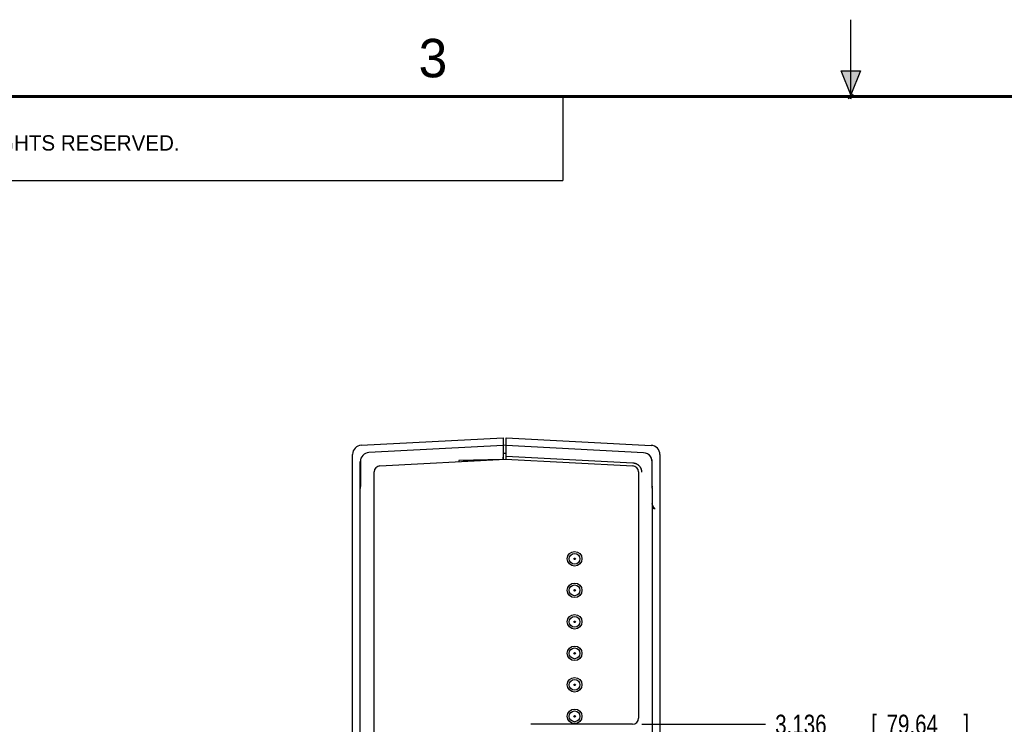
# Model space of a CAD drawing. Header units: inches. Extents: x 0 to 22, y 0 to 17.
# Tile 22 of 36: x 5.6 to 12, y 12.4 to 17. Entities that reach past the tile are written whole.
import ezdxf

# ---------------------------------------------------------------- set-up
doc = ezdxf.new("R2010")
doc.units = ezdxf.units.IN
doc.header["$LTSCALE"] = 1.21
doc.header["$MEASUREMENT"] = 0
doc.layers.get('0').update_dxf_attribs({"linetype": 'CONTINUOUS'})
doc.layers.add('DIMENSIONS', color=7, linetype='CONTINUOUS')
doc.styles.get("Standard").update_dxf_attribs({"font": 'txt', "width": 0.8})
doc.dimstyles.new('DIMSTYLE_2', dxfattribs={"dimtxt": 0.125, "dimasz": 0.18, "dimexe": 0.18, "dimexo": 0.0625, "dimgap": 0.09, "dimtad": 0, "dimtih": 1, "dimtoh": 1, "dimdec": 3, "dimzin": 4, "dimdsep": 46, "dimtxsty": 'STANDARD', "dimblk": '_FILLED', "dimblk1": '_FILLED', "dimblk2": '_FILLED', "dimcen": 0.09, "dimadec": 0, "dimazin": 0, "dimtp": 0.01, "dimtm": 0.01, "dimtfac": 1, "dimtdec": 3, "dimtofl": 0, "dimtmove": 0, "dimatfit": 3, "dimldrblk": '_FILLED', "dimfxl": 1, "dimtolj": 1, "dimtzin": 4, "dimarcsym": 0})

# ---------------------------------------------------------------- blocks, each defined once
blk = doc.blocks.new('*D11')
at = {"layer": 'DIMENSIONS', "color": 2, "linetype": 'CONTINUOUS'}
blk.add_line((9.6408, 12.4149), (10.4448, 12.4149), dxfattribs=at)
at = {"layer": 'DIMENSIONS', "color": 2, "linetype": 'CONTINUOUS', "width": 0.8}
for s, p in [('3.136', (10.5073, 12.3524)), ('[', (11.1323, 12.3524)), ('79.64', (11.2323, 12.3524)), (']', (11.7323, 12.3524))]:
    blk.add_text(s, height=0.125, dxfattribs=at).set_placement(p)
blk = doc.blocks.new('_FILLED')
at = {"color": 0, "linetype": 'BYBLOCK'}
blk.add_solid([(0, 0), (-1, 0.174), (-1, -0.174)], dxfattribs=at)

msp = doc.modelspace()

# ---------------------------------------------------------------- hatches: boundary and pattern name
at = {"linetype": 'CONTINUOUS'}
msp.add_hatch(color=2, dxfattribs=at).paths.add_polyline_path([(11, 16.51), (10.9375, 16.6663), (11.0625, 16.6663)])

# ---------------------------------------------------------------- linework, layer by layer
at = {"color": 2, "linetype": 'CONTINUOUS'}
for p, q in [((11, 16.485), (11, 17)), ((11, 16.51), (10.9375, 16.6663)), ((10.9375, 16.6663), (11.0625, 16.6663)), ((11.0625, 16.6663), (11, 16.51)), ((0.4999, 16.5), (9.1249, 16.5)), ((9.1249, 16.5), (9.1249, 15.9531)), ((11.015, 16.515), (10.985, 16.485)), ((10.985, 16.485), (11, 16.515)), ((11, 16.485), (11.015, 16.515)), ((0.4999, 15.9531), (9.1249, 15.9531))]:
    msp.add_line(p, q, dxfattribs=at)
at = {"color": 7, "linetype": 'CONTINUOUS'}
for p, q in [((7.8142, 14.2309), (8.7373, 14.2792)), ((8.7373, 14.2292), (7.8642, 14.1835)), ((8.7373, 14.2792), (8.7372, 14.1387)), ((8.7573, 14.2299), (8.7373, 14.2303)), ((8.7573, 14.1395), (8.7573, 14.2792)), ((8.7573, 14.2792), (9.7005, 14.2298)), ((9.6505, 14.1824), (8.7573, 14.2292)), ((7.7573, 9.3721), (7.7573, 14.1709)), ((8.7364, 14.1691), (8.7364, 14.163)), ((8.7372, 14.1803), (8.7574, 14.1799)), ((9.7573, 14.1699), (9.7573, 9.3721)), ((7.8073, 9.4203), (7.8073, 14.1236)), ((7.8084, 14.1347), (7.8079, 14.1223)), ((7.8079, 14.1223), (7.8084, 14.1084)), ((7.8094, 14.139), (7.8084, 14.1347)), ((7.8084, 14.1084), (7.8084, 13.975)), ((7.9357, 14.0968), (8.7531, 14.1397)), ((8.732, 14.1386), (8.449, 14.1312)), ((8.449, 14.1312), (8.449, 14.1237)), ((8.5753, 14.1304), (8.4842, 14.1288)), ((8.5543, 14.13), (8.5543, 14.1339)), ((8.7366, 14.1579), (8.7365, 14.158)), ((8.7366, 14.1388), (8.7366, 14.1529)), ((8.7531, 14.1397), (9.5804, 14.0968)), ((8.7573, 14.1592), (9.5813, 14.116)), ((9.6981, 14.1546), (9.698, 14.1546)), ((9.7071, 13.9674), (9.7071, 14.1225)), ((7.8978, 10.3066), (7.8978, 14.0569)), ((9.6183, 14.0569), (9.6183, 12.4549)), ((9.7073, 13.9525), (9.7071, 13.9674)), ((9.7073, 13.9636), (9.7073, 13.9559)), ((9.7073, 13.9516), (9.7073, 9.4203)), ((9.5783, 12.4149), (8.9182, 12.4149))]:
    msp.add_line(p, q, dxfattribs=at)
at = {"color": 7, "linetype": 'CONTINUOUS', "const_width": 0.02}
msp.add_lwpolyline([(21.5, 16.5), (0.5, 16.5)], dxfattribs=at)
at = {"color": 7, "linetype": 'CONTINUOUS'}
for points in [[(9.6853, 14.169), (9.6846, 14.1695), (9.684, 14.17), (9.6835, 14.1704), (9.6829, 14.1708), (9.6825, 14.1711), (9.6821, 14.1714), (9.6819, 14.1716)], [(9.691, 14.1637), (9.69, 14.1646), (9.6892, 14.1655), (9.6883, 14.1663), (9.6875, 14.1671), (9.6867, 14.1678), (9.686, 14.1684), (9.6853, 14.169)], [(9.6938, 14.1605), (9.6928, 14.1616), (9.6919, 14.1627), (9.691, 14.1637)], [(9.698, 14.1546), (9.6977, 14.1552), (9.6967, 14.1566), (9.6957, 14.158), (9.6948, 14.1593), (9.6938, 14.1605)], [(9.7056, 14.1362), (9.7001, 14.1511), (9.6981, 14.1545)], [(9.7071, 14.1225), (9.7059, 14.1346), (9.7056, 14.1362)], [(7.8084, 13.975), (7.8082, 13.9667), (7.8074, 13.9539), (7.8073, 13.9499)]]:
    msp.add_lwpolyline(points, dxfattribs=at)
for centre, radius in [((9.2023, 13.4918), 0.0475), ((9.2023, 13.4917), 0.035), ((9.2023, 13.4917), 0.005), ((9.2023, 13.2868), 0.0475), ((9.2023, 13.2867), 0.035), ((9.2023, 13.2867), 0.005), ((9.2023, 13.0818), 0.0475), ((9.2023, 13.0817), 0.035), ((9.2023, 13.0817), 0.005), ((9.2023, 12.8768), 0.0475), ((9.2023, 12.8767), 0.035), ((9.2023, 12.8767), 0.005), ((9.2023, 12.6718), 0.0475), ((9.2023, 12.6717), 0.035), ((9.2023, 12.6717), 0.005), ((9.2023, 12.4668), 0.0475), ((9.2023, 12.4667), 0.035), ((9.2023, 12.4667), 0.005)]:
    msp.add_circle(centre, radius, dxfattribs=at)
for centre, radius, start, end in [((7.8173, 14.1709), 0.06, 93, 180), ((9.6973, 14.1699), 0.06, 0, 87), ((7.8673, 14.1236), 0.06, 93, 180), ((9.6473, 14.1225), 0.06, 32.35324, 87), ((7.9378, 14.0569), 0.04, 93, 180), ((8.4843, 14.1188), 0.01, 91, 140.05491), ((9.5783, 14.0569), 0.04, 0, 87.03461), ((9.6473, 14.1225), 0.06, 0, 31.74727), ((9.5783, 12.4549), 0.04, 270, 360)]:
    msp.add_arc(centre, radius, start, end, dxfattribs=at)
for points, knots in [([(8.7373, 14.229), (8.7373, 14.2289), (8.7372, 14.2284), (8.7372, 14.2276), (8.7371, 14.2265), (8.737, 14.2251), (8.737, 14.2235), (8.7369, 14.2215), (8.7368, 14.2193), (8.7368, 14.2169), (8.7367, 14.2142), (8.7367, 14.2113), (8.7366, 14.2081), (8.7366, 14.2048), (8.7365, 14.2013), (8.7365, 14.1977), (8.7365, 14.1938), (8.7364, 14.1899), (8.7364, 14.1859), (8.7364, 14.1818), (8.7364, 14.1776), (8.7364, 14.1748), (8.7364, 14.1734)], [0, 0, 0, 0, 0.009208, 0.023727, 0.043472, 0.068399, 0.098363, 0.133193, 0.172789, 0.21687, 0.265276, 0.317774, 0.37401, 0.433836, 0.49686, 0.562757, 0.6313, 0.70199, 0.774611, 0.848754, 0.923951, 1, 1, 1, 1]), ([(8.7364, 14.163), (8.7364, 14.1628), (8.7364, 14.1624), (8.7364, 14.1617), (8.7364, 14.1611), (8.7364, 14.1606), (8.7364, 14.16), (8.7364, 14.1595), (8.7364, 14.1591), (8.7364, 14.1587), (8.7364, 14.1585), (8.7364, 14.1582), (8.7365, 14.1581), (8.7365, 14.158), (8.7365, 14.158)], [0, 0, 0, 0, 0.128057, 0.255, 0.377631, 0.492972, 0.600196, 0.698328, 0.78479, 0.857591, 0.916323, 0.960337, 0.988362, 1, 1, 1, 1]), ([(8.7366, 14.1579), (8.7366, 14.1579), (8.7366, 14.1578), (8.7366, 14.1577), (8.7366, 14.1574), (8.7366, 14.1571), (8.7366, 14.1568), (8.7366, 14.1563), (8.7366, 14.1559), (8.7366, 14.1553), (8.7366, 14.1548), (8.7366, 14.1541), (8.7366, 14.1535), (8.7366, 14.1531), (8.7366, 14.1529)], [0, 0, 0, 0, 0.011638, 0.039663, 0.083677, 0.142409, 0.21521, 0.301672, 0.399804, 0.507028, 0.622369, 0.745, 0.871943, 1, 1, 1, 1]), ([(9.5941, 14.114), (9.5954, 14.1136), (9.5982, 14.1127), (9.6022, 14.1111), (9.6061, 14.1092), (9.6099, 14.1071), (9.6135, 14.1047), (9.6169, 14.102), (9.6201, 14.099), (9.6231, 14.0959), (9.6259, 14.0925), (9.6284, 14.089), (9.6306, 14.0852), (9.6326, 14.0814), (9.6343, 14.0774), (9.6357, 14.0733), (9.6368, 14.069), (9.6373, 14.0662), (9.6375, 14.0648)], [0, 0, 0, 0, 0.062356, 0.124798, 0.187298, 0.249762, 0.312195, 0.374708, 0.437336, 0.500009, 0.562655, 0.625206, 0.687672, 0.750151, 0.812668, 0.875157, 0.937592, 1, 1, 1, 1]), ([(9.5942, 14.114), (9.5956, 14.1136), (9.5983, 14.1127), (9.6024, 14.1111), (9.6063, 14.1092), (9.61, 14.1071), (9.6136, 14.1046), (9.617, 14.1019), (9.6202, 14.099), (9.6232, 14.0959), (9.626, 14.0925), (9.6285, 14.089), (9.6307, 14.0852), (9.6327, 14.0814), (9.6344, 14.0774), (9.6358, 14.0733), (9.6369, 14.0691), (9.6374, 14.0662), (9.6376, 14.0648)], [0, 0, 0, 0, 0.062512, 0.125022, 0.187532, 0.250043, 0.312552, 0.375057, 0.437557, 0.500055, 0.562552, 0.625049, 0.687548, 0.750046, 0.81254, 0.875029, 0.937514, 1, 1, 1, 1]), ([(9.6375, 14.0648), (9.6377, 14.0633), (9.638, 14.0605), (9.6381, 14.0576), (9.6381, 14.0561)], [0, 0, 0, 0, 0.499865, 1, 1, 1, 1]), ([(9.6376, 14.0648), (9.6378, 14.0633), (9.6381, 14.0605), (9.6382, 14.0576), (9.6382, 14.0561)], [0, 0, 0, 0, 0.49998, 1, 1, 1, 1]), ([(9.7268, 13.8168), (9.7266, 13.8168), (9.7263, 13.8169), (9.7258, 13.8171), (9.7252, 13.8174), (9.7246, 13.8178), (9.724, 13.8183), (9.7234, 13.8189), (9.7227, 13.8196), (9.722, 13.8204), (9.7213, 13.8213), (9.7205, 13.8223), (9.7197, 13.8235), (9.7189, 13.8247), (9.7179, 13.8262), (9.717, 13.8277), (9.7159, 13.8295), (9.7148, 13.8315), (9.7136, 13.8337), (9.7124, 13.8361), (9.7111, 13.8387), (9.7099, 13.8415), (9.709, 13.8441), (9.7082, 13.8465), (9.7077, 13.8486), (9.7075, 13.85), (9.7074, 13.8507)], [0, 0, 0, 0, 0.012556, 0.026749, 0.042725, 0.060407, 0.079952, 0.101653, 0.125589, 0.15193, 0.18091, 0.212713, 0.247638, 0.285983, 0.328105, 0.374389, 0.425322, 0.481441, 0.543347, 0.611838, 0.686841, 0.762563, 0.833177, 0.895772, 0.950939, 1, 1, 1, 1]), ([(9.7268, 13.8168), (9.7247, 13.8171), (9.7205, 13.8178), (9.7139, 13.8187), (9.7094, 13.8192), (9.7071, 13.8195)], [0, 0, 0, 0, 0.318164, 0.651558, 1, 1, 1, 1])]:
    msp.add_open_spline(points, degree=3, knots=knots, dxfattribs=at)
for points in [[(8.7364, 14.1734), (8.7364, 14.1719), (8.7364, 14.1705), (8.7364, 14.1691)], [(9.5813, 14.116), (9.5828, 14.116), (9.5842, 14.1158), (9.5857, 14.1157)], [(9.5813, 14.116), (9.5828, 14.116), (9.5842, 14.1158), (9.5856, 14.1157)], [(9.5857, 14.1157), (9.5871, 14.1155), (9.5885, 14.1153), (9.5899, 14.115)], [(9.5857, 14.1157), (9.5871, 14.1155), (9.5885, 14.1153), (9.5898, 14.115)], [(9.5898, 14.115), (9.5913, 14.1147), (9.5927, 14.1144), (9.5941, 14.114)], [(9.5899, 14.115), (9.5914, 14.1147), (9.5928, 14.1144), (9.5942, 14.114)]]:
    msp.add_open_spline(points, degree=3, dxfattribs=at)

# ---------------------------------------------------------------- texts
at = {"color": 2, "linetype": 'CONTINUOUS'}
for s, height, p in [('3', 0.25, (8.1875, 16.625)), ('NATIONAL INSTRUMENTS CORPORATION AND ITS LICENSORS.  ALL RIGHTS RESERVED.', 0.1, (0.851, 16.1482))]:
    msp.add_text(s, height=height, dxfattribs=at).set_placement(p)

# ---------------------------------------------------------------- dimensions: what is measured, and where the dimension line sits
at = {"layer": 'DIMENSIONS', "color": 2, "linetype": 'CONTINUOUS'}
dim = msp.add_ordinate_dim(feature_location=(9.6408, 12.4149), offset=(0.804, 0), dtype=0, origin=(9.5783, 9.2792), dimstyle='DIMSTYLE_2', dxfattribs=at)
dim.commit()
dim.dimension.update_dxf_attribs({"geometry": '*D11', "text_midpoint": (11.1698, 12.4149)})

doc.saveas('drawing.dxf')
